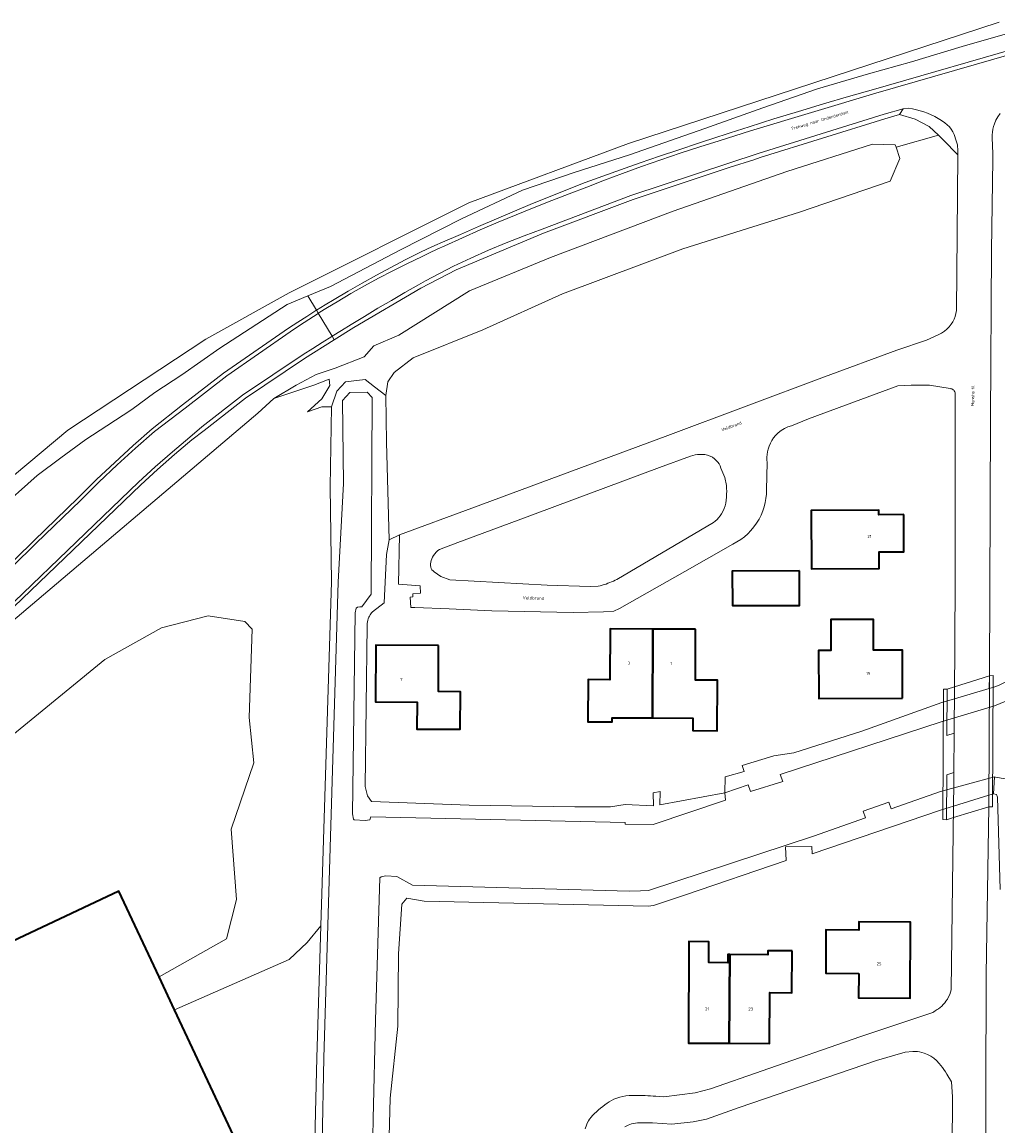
# Model space of a CAD drawing. Header units: metres. Extents: x 229229 to 231729, y 593167 to 595667.
# Tile 251 of 256: x 231212 to 231354, y 594683 to 594844. Entities that reach past the tile are written whole.
import ezdxf
from ezdxf.enums import TextEntityAlignment as Align

# ---------------------------------------------------------------- set-up
doc = ezdxf.new("R2010")
doc.units = ezdxf.units.M
for name, color, linetype, lineweight in [('B-WE-GK-BESCHOEIING_DAMWAND-G', 130, 'GK-BESCHOEIING', 18), ('B-WE-GR-BEPLANTING_CULTUUR_VASTE PLANTENVAK-GV', 90, 'Continuous', 18), ('B-WE-GR-GRAS-GV', 60, 'Continuous', 13), ('B-WE-GR-GROENVOORZIENING-GV', 80, 'Continuous', 18), ('B-WE-KW-KUNSTWERK_DEK-GV', 170, 'Continuous', 18), ('B-WE-OG-BEBOUWING-GV', 7, 'Continuous', 35), ('B-WE-OG-BEBOUWING-T18', 10, 'Continuous', 18), ('B-WE-OG-BEBOUWING_SCHUUR-GV', 7, 'Continuous', 35), ('B-WE-OG-TERREIN_ERF-GV', 7, 'Continuous', 18), ('B-WE-OG-TOPOGRAFIE-T18', 10, 'Continuous', 18), ('B-WE-OG-WATER-GV', 130, 'Continuous', 18), ('B-WE-OG-WATER_GREPPEL-GV', 160, 'Continuous', 18), ('B-WE-OG-WATER_SLOOT-GV', 120, 'Continuous', 18), ('B-WE-VH-ONVERHARD-GV', 252, 'Continuous', 18), ('B-WE-VH-VERHARDING_ASFALT-GV', 252, 'Continuous', 18), ('B-WE-VH-VERHARDING_BETON-GV', 252, 'Continuous', 18), ('B-WE-VH-VERHARDING_GESLOTEN-GV', 252, 'Continuous', 18), ('B-WE-VH-VERHARDING_GRASBETONSTEEN-GV', 70, 'Continuous', 18), ('B-WE-VH-VERHARDING_HALFVERHARDING-GV', 252, 'Continuous', 18), ('B-WE-VH-VERHARDING_OPEN-GV', 252, 'Continuous', 18)]:
    doc.layers.add(name, color=color, linetype=linetype, lineweight=lineweight)
doc.styles.add('NLCS-ISO-M250-T18', font='NLCS-ISO.ttf', dxfattribs={"height": 0.45})
doc.linetypes.add('GK-BESCHOEIING', pattern='A,30,-5,[1,NLCS.SHX,S=1,R=0,X=0,Y=0],-5', length=40)

msp = doc.modelspace()

# ---------------------------------------------------------------- linework, layer by layer
at = {"layer": 'B-WE-GK-BESCHOEIING_DAMWAND-G'}
for points in [[(231261.489, 594758.896), (231261.114, 594758.869), (231260.954, 594758.691), (231260.775, 594758.02), (231260.404, 594728.735), (231260.535, 594727.953), (231260.641, 594727.842), (231262.227, 594727.759), (231262.951, 594727.817), (231263.086, 594728.293)], [(231266.882, 594719.567), (231265.282, 594719.653), (231264.592, 594719.512), (231264.375, 594719.376), (231263.745, 594698.609), (231263.403, 594684.228), (231263.189, 594671.113), (231262.926, 594659.065), (231262.273, 594645.84), (231262.441, 594644.926), (231264.08, 594644.779)]]:
    msp.add_lwpolyline(points, dxfattribs=at)
at = {"layer": 'B-WE-GR-BEPLANTING_CULTUUR_VASTE PLANTENVAK-GV'}
msp.add_lwpolyline([(231314.089, 594779.137), (231313.968, 594779.443), (231313.812, 594779.733), (231313.624, 594780.003), (231313.408, 594780.251), (231313.164, 594780.473), (231312.849, 594780.696), (231312.508, 594780.875), (231312.145, 594781.008), (231311.769, 594781.092), (231311.384, 594781.125), (231311.032, 594781.12), (231310.68, 594781.093), (231310.331, 594781.042), (231309.986, 594780.969), (231309.647, 594780.873), (231305.148, 594779.214), (231284.525, 594771.511), (231275.76, 594768.276), (231273.096, 594767.267), (231272.841, 594767.087), (231272.608, 594766.879), (231272.399, 594766.647), (231272.217, 594766.393), (231272.065, 594766.121), (231271.965, 594765.891), (231271.886, 594765.654), (231271.829, 594765.411), (231271.794, 594765.163), (231271.78, 594764.913), (231271.803, 594764.693), (231271.873, 594764.482), (231271.988, 594764.292), (231272.141, 594764.132), (231272.325, 594764.009), (231273.274, 594763.299), (231274.604, 594762.828), (231288.767, 594762.077), (231295.047, 594761.86), (231296.198, 594761.891), (231296.489, 594761.963), (231296.778, 594762.042), (231297.066, 594762.129), (231297.35, 594762.223), (231297.633, 594762.324), (231297.9, 594762.427), (231298.164, 594762.536), (231298.425, 594762.652), (231298.684, 594762.773), (231298.939, 594762.901), (231312.991, 594771.195), (231313.265, 594771.408), (231313.522, 594771.641), (231313.76, 594771.893), (231313.978, 594772.162), (231314.175, 594772.447), (231314.388, 594772.82), (231314.564, 594773.21), (231314.703, 594773.616), (231314.803, 594774.033), (231314.863, 594774.457), (231314.897, 594774.885), (231314.919, 594775.313), (231314.928, 594775.741), (231314.926, 594776.17), (231314.911, 594776.598), (231314.639, 594777.741)], close=True, dxfattribs=at)
at = {"layer": 'B-WE-GR-GRAS-GV'}
msp.add_lwpolyline([(231354.764, 594830.803), (231354.437, 594830.347), (231354.162, 594829.857), (231353.941, 594829.341), (231353.814, 594828.943), (231353.719, 594828.537), (231353.657, 594828.124), (231353.629, 594827.708), (231353.634, 594827.291), (231353.7, 594824.987), (231353.704, 594824.077), (231353.518, 594810.894), (231353.381, 594786.297), (231353.203, 594748.814), (231353.195, 594747.002), (231353.861, 594747.202), (231354.542, 594747.438)], dxfattribs=at)
at = {"layer": 'B-WE-GR-GROENVOORZIENING-GV'}
for points in [[(231356.856, 594842.801), (231349.252, 594840.593), (231341.871, 594838.341), (231335.617, 594836.593), (231328.162, 594834.399), (231320.199, 594831.638), (231311.746, 594828.655), (231300.749, 594824.811), (231292.7, 594822.221), (231285.157, 594819.648), (231276.299, 594815.457), (231267.409, 594810.946), (231257.197, 594805.62), (231253.884, 594804.234), (231255.15, 594802.134), (231256.406, 594802.908), (231257.75, 594803.721), (231259.783, 594804.922), (231261.832, 594806.098), (231263.894, 594807.248), (231265.971, 594808.373), (231268.062, 594809.471), (231269.14, 594810.02), (231270.226, 594810.555), (231271.319, 594811.074), (231272.419, 594811.579), (231273.526, 594812.069), (231276.147, 594813.204), (231278.771, 594814.334), (231281.398, 594815.459), (231284.026, 594816.577), (231286.657, 594817.69), (231289.196, 594818.742), (231291.747, 594819.763), (231294.311, 594820.75), (231296.887, 594821.706), (231299.475, 594822.629), (231302.301, 594823.611), (231305.131, 594824.583), (231307.965, 594825.544), (231310.802, 594826.495), (231313.642, 594827.435), (231314.549, 594827.732), (231315.457, 594828.027), (231316.365, 594828.32), (231317.274, 594828.611), (231318.184, 594828.9), (231321.796, 594830.03), (231325.415, 594831.138), (231329.041, 594832.223), (231332.674, 594833.286), (231336.313, 594834.326), (231359.214, 594840.924)], [(231208.605, 594754.974), (231246.593, 594787.13), (231248.931, 594789.266), (231252.171, 594791.205), (231255.125, 594792.764), (231257.864, 594793.715), (231262.123, 594795.366), (231263.519, 594796.935), (231267.157, 594798.529), (231277.456, 594804.982), (231289.236, 594809.822), (231307.113, 594816.586), (231323.674, 594822.354), (231336.186, 594826.338), (231339.474, 594826.269), (231339.606, 594825.894), (231345.792, 594827.661), (231344.449, 594828.936), (231342.384, 594830.012), (231340.112, 594830.69), (231337.981, 594830.055), (231319.81, 594824.429), (231318.875, 594824.065), (231315.443, 594822.982), (231301.304, 594818.305), (231288.221, 594813.365), (231275.508, 594808.034), (231270.379, 594805.365), (231260.604, 594799.621), (231257.749, 594797.821), (231253.432, 594795.098), (231244.826, 594789.333), (231238.768, 594784.589), (231237.015, 594783.256), (231234.489, 594781.121), (231232.01, 594778.932), (231229.578, 594776.691), (231202.351, 594750.569)], [(231203.473, 594758.257), (231213.982, 594768.525), (231220.419, 594774.766), (231223.107, 594777.446), (231225.761, 594779.958), (231228.463, 594782.418), (231231.211, 594784.826), (231235.642, 594788.334), (231241.591, 594792.955), (231251.099, 594799.548), (231252.416, 594800.404), (231253.739, 594801.25), (231255.069, 594802.085), (231255.15, 594802.134), (231253.884, 594804.234), (231250.874, 594802.975), (231241.048, 594796.599), (231235.556, 594792.728), (231231.599, 594790.143), (231228.264, 594787.648), (231224.591, 594785.282), (231221.541, 594783.283), (231217.91, 594780.626), (231214.476, 594778.031), (231208.542, 594772.786)], [(231208.444, 594738.258), (231224.292, 594751.205), (231232.59, 594755.816), (231239.352, 594757.583), (231244.731, 594756.738), (231245.807, 594755.662), (231245.346, 594742.753), (231246.037, 594736.145), (231242.733, 594726.463), (231243.501, 594716.244), (231242.042, 594710.481), (231232.217, 594704.943), (231234.467, 594700.149), (231251.185, 594707.484), (231253.798, 594709.943), (231255.805, 594712.388), (231257.333, 594762.531), (231257.15, 594776.417), (231257.365, 594788.05), (231255.919, 594788.045), (231253.834, 594787.344), (231255.938, 594789.206), (231257.101, 594791.174), (231257.011, 594792.113), (231254.775, 594791.218), (231248.931, 594789.266), (231246.593, 594787.13), (231208.605, 594754.974)]]:
    msp.add_lwpolyline(points, dxfattribs=at)
msp.add_lwpolyline([(231348.623, 594824.798), (231346.489, 594827), (231345.792, 594827.661), (231339.606, 594825.894), (231340.18, 594824.265), (231338.755, 594820.982), (231325.545, 594816.43), (231308.542, 594811.076), (231291.025, 594804.516), (231279.415, 594799.305), (231269.223, 594795.209), (231266.461, 594793.084), (231265.542, 594791.71), (231265.25, 594789.724), (231265.376, 594782.883), (231265.723, 594768.649), (231267.242, 594769.406), (231277.781, 594773.299), (231306.349, 594783.882), (231329.166, 594792.413), (231339.7, 594796.338), (231344.025, 594797.799), (231345.821, 594798.604), (231346.25, 594798.818), (231346.652, 594799.079), (231347.023, 594799.382), (231347.358, 594799.725), (231347.653, 594800.103), (231347.879, 594800.467), (231348.069, 594800.851), (231348.219, 594801.251), (231348.329, 594801.665), (231348.397, 594802.088), (231348.519, 594813.217)], close=True, dxfattribs=at)
at = {"layer": 'B-WE-KW-KUNSTWERK_DEK-GV'}
msp.add_lwpolyline([(231353.778, 594748.871), (231353.246, 594748.854), (231348.13, 594747.217), (231347.047, 594746.87), (231346.535, 594746.877), (231346.43, 594727.867), (231346.954, 594727.859), (231347.964, 594728.167), (231353.127, 594729.742), (231353.639, 594729.722)], close=True, dxfattribs=at)
at = {"layer": 'B-WE-OG-BEBOUWING-GV'}
for points in [[(231340.721, 594772.335), (231337.11, 594772.315), (231337.105, 594772.968), (231327.228, 594772.926), (231327.224, 594772.926), (231327.267, 594764.434), (231337.144, 594764.473), (231337.125, 594766.932), (231340.741, 594766.93)], [(231304.18, 594755.663), (231297.957, 594755.695), (231297.924, 594748.262), (231294.731, 594748.282), (231294.692, 594742.132), (231298.262, 594742.11), (231298.266, 594742.72), (231304.113, 594742.69)], [(231340.568, 594745.577), (231340.544, 594752.58), (231336.318, 594752.566), (231336.309, 594757.061), (231330.111, 594757.042), (231330.126, 594752.542), (231328.326, 594752.536), (231328.35, 594745.536)], [(231310.403, 594755.631), (231304.18, 594755.663), (231304.113, 594742.69), (231309.985, 594742.66), (231309.977, 594740.85), (231313.537, 594740.834), (231313.57, 594748.184), (231310.37, 594748.198)], [(231272.955, 594753.252), (231263.813, 594753.319), (231263.752, 594745.059), (231269.822, 594745.015), (231269.793, 594741.083), (231276.099, 594741.055), (231276.123, 594746.515), (231272.929, 594746.529)], [(231234.467, 594700.149), (231232.217, 594704.943), (231226.36, 594717.42), (231187.58, 594699.18), (231195.23, 594682.86), (231171.96, 594671.83), (231174.52, 594666.42), (231136.83, 594648.59), (231139.29, 594643.37), (231146.96, 594626.44), (231222.09, 594661.93), (231227.25, 594651.01), (231252.06, 594662.67)], [(231334.163, 594705.451), (231334.148, 594701.864), (231341.661, 594701.839), (231341.708, 594712.939), (231334.188, 594712.971), (231334.183, 594711.761), (231329.383, 594711.782), (231329.356, 594705.472)], [(231315.397, 594708.203), (231315.104, 594708.206), (231315.093, 594707.006), (231312.313, 594707.031), (231312.34, 594710.061), (231309.431, 594710.087), (231309.376, 594695.289), (231315.281, 594695.259)], [(231324.459, 594708.732), (231320.909, 594708.764), (231320.904, 594708.154), (231315.397, 594708.203), (231315.281, 594695.259), (231321.185, 594695.229), (231321.235, 594702.643), (231324.404, 594702.61)]]:
    msp.add_lwpolyline(points, close=True, dxfattribs=at)
at = {"layer": 'B-WE-OG-BEBOUWING_SCHUUR-GV'}
msp.add_lwpolyline([(231325.553, 594764.148), (231315.739, 594764.106), (231315.766, 594759.071), (231325.553, 594759.071)], close=True, dxfattribs=at)
at = {"layer": 'B-WE-OG-TERREIN_ERF-GV'}
for points in [[(231348.246, 594786.342), (231348.236, 594789.885), (231348.232, 594790.014), (231348.207, 594790.141), (231348.162, 594790.261), (231348.098, 594790.373), (231348.017, 594790.474), (231347.928, 594790.553), (231347.829, 594790.619), (231347.72, 594790.669), (231347.606, 594790.703), (231347.488, 594790.719), (231344.468, 594791.212), (231341.788, 594791.213), (231339.866, 594791.12), (231326.836, 594786.3), (231324.367, 594785.311), (231323.844, 594785.136), (231323.345, 594784.902), (231322.876, 594784.61), (231322.445, 594784.266), (231322.056, 594783.874), (231321.771, 594783.519), (231321.519, 594783.14), (231321.302, 594782.739), (231321.122, 594782.321), (231320.981, 594781.888), (231320.891, 594781.508), (231320.831, 594781.122), (231320.801, 594780.732), (231320.801, 594780.342), (231320.832, 594779.952), (231320.747, 594775.941), (231320.716, 594775.322), (231320.644, 594774.706), (231320.532, 594774.097), (231320.381, 594773.496), (231320.19, 594772.906), (231319.938, 594772.281), (231319.638, 594771.678), (231319.292, 594771.101), (231318.902, 594770.551), (231318.471, 594770.034), (231318.008, 594769.558), (231317.51, 594769.119), (231316.98, 594768.719), (231316.421, 594768.361), (231315.837, 594768.047), (231308.843, 594764.031), (231299.318, 594758.655), (231298.496, 594758.286), (231296.987, 594758.148), (231292.576, 594758.053), (231280.722, 594758.325), (231274.51, 594758.622), (231269.486, 594758.822), (231268.893, 594758.813), (231268.829, 594760.327), (231269.184, 594760.365), (231269.183, 594760.81), (231270.311, 594760.879), (231270.278, 594761.941), (231267.104, 594762.225), (231267.242, 594769.406), (231265.723, 594768.649), (231265.36, 594766.546), (231265.032, 594759.501), (231263.317, 594758.165), (231263.188, 594758.026), (231263.068, 594757.879), (231262.961, 594757.722), (231262.864, 594757.559), (231262.78, 594757.389), (231262.693, 594757.165), (231262.626, 594756.935), (231262.581, 594756.7), (231262.558, 594756.461), (231262.557, 594756.221), (231262.27, 594732.715), (231262.57, 594731.328), (231263.175, 594730.496), (231277.389, 594729.964), (231292.781, 594729.728), (231298.023, 594729.744), (231300.133, 594730.078), (231304.266, 594729.888), (231304.236, 594731.762), (231305.231, 594731.951), (231305.206, 594730.014), (231314.658, 594731.755), (231314.689, 594734.115), (231317.454, 594734.901), (231317.209, 594735.741), (231321.786, 594737.157), (231324.701, 594737.625), (231334.605, 594740.778), (231346.303, 594744.928), (231348.118, 594745.474), (231348.241, 594762.422)], [(231340.721, 594772.335), (231340.741, 594766.93), (231337.125, 594766.932), (231337.144, 594764.473), (231327.267, 594764.434), (231327.224, 594772.926), (231327.228, 594772.926), (231337.105, 594772.968), (231337.11, 594772.315)], [(231304.18, 594755.663), (231310.403, 594755.631), (231310.37, 594748.198), (231313.57, 594748.184), (231313.537, 594740.834), (231309.977, 594740.85), (231309.985, 594742.66), (231304.113, 594742.69), (231298.266, 594742.72), (231298.262, 594742.11), (231294.692, 594742.132), (231294.731, 594748.282), (231297.924, 594748.262), (231297.957, 594755.695)], [(231340.544, 594752.58), (231340.568, 594745.577), (231328.35, 594745.536), (231328.326, 594752.536), (231330.126, 594752.542), (231330.111, 594757.042), (231336.309, 594757.061), (231336.318, 594752.566)], [(231272.929, 594746.529), (231276.123, 594746.515), (231276.099, 594741.055), (231269.793, 594741.083), (231269.822, 594745.015), (231263.752, 594745.059), (231263.813, 594753.319), (231272.955, 594753.252)], [(231334.163, 594705.451), (231329.356, 594705.472), (231329.383, 594711.782), (231334.183, 594711.761), (231334.188, 594712.971), (231341.708, 594712.939), (231341.661, 594701.839), (231334.148, 594701.864)], [(231309.431, 594710.087), (231312.34, 594710.061), (231312.313, 594707.031), (231315.093, 594707.006), (231315.104, 594708.206), (231315.397, 594708.203), (231320.904, 594708.154), (231320.909, 594708.764), (231324.459, 594708.732), (231324.404, 594702.61), (231321.235, 594702.643), (231321.185, 594695.229), (231315.281, 594695.259), (231309.376, 594695.289)]]:
    msp.add_lwpolyline(points, close=True, dxfattribs=at)
for points in [[(231294.291, 594682.771), (231294.485, 594683.33), (231294.617, 594683.637), (231294.773, 594683.932), (231294.954, 594684.213), (231295.158, 594684.478), (231295.384, 594684.725), (231295.669, 594685.006), (231295.961, 594685.28), (231296.258, 594685.548), (231296.562, 594685.809), (231296.871, 594686.064), (231297.177, 594686.299), (231297.494, 594686.52), (231297.821, 594686.725), (231298.157, 594686.916), (231298.502, 594687.09), (231298.923, 594687.271), (231299.358, 594687.416), (231299.804, 594687.525), (231300.257, 594687.596), (231300.714, 594687.63), (231301.105, 594687.641), (231301.496, 594687.647), (231301.887, 594687.648), (231302.278, 594687.646), (231302.669, 594687.638), (231303.054, 594687.627), (231303.438, 594687.611), (231303.822, 594687.591), (231304.206, 594687.566), (231304.59, 594687.537), (231305.769, 594687.449), (231310.324, 594688.017), (231312.566, 594688.629), (231320.122, 594691.23), (231334.319, 594696.2), (231344.969, 594699.754), (231345.131, 594699.863), (231345.294, 594699.973), (231345.456, 594700.083), (231345.618, 594700.193), (231345.779, 594700.304), (231346.029, 594700.489), (231346.266, 594700.69), (231346.488, 594700.907), (231346.695, 594701.138), (231346.886, 594701.384), (231347.092, 594701.695), (231347.272, 594702.021), (231347.424, 594702.362), (231347.548, 594702.713), (231347.642, 594703.074), (231347.986, 594729.836), (231346.085, 594729.243), (231327.362, 594722.886), (231327.346, 594723.931), (231323.51, 594723.887), (231323.605, 594721.91), (231308.793, 594716.838), (231304.284, 594715.359), (231303.492, 594715.231), (231270.824, 594715.998), (231268.324, 594716.425), (231267.592, 594715.537), (231267.126, 594708.324), (231266.987, 594697.749), (231265.892, 594687.267), (231265.745, 594681.688)], [(231347.533, 594641.696), (231347.816, 594687.447), (231347.701, 594689.658), (231347.009, 594690.768), (231346.802, 594691.094), (231346.585, 594691.415), (231346.359, 594691.729), (231346.124, 594692.036), (231345.88, 594692.337), (231345.514, 594692.73), (231345.105, 594693.08), (231344.66, 594693.382), (231344.185, 594693.633), (231343.684, 594693.83), (231343.369, 594693.922), (231343.049, 594693.992), (231342.724, 594694.041), (231342.397, 594694.067), (231342.068, 594694.071), (231340.921, 594693.986), (231336.761, 594692.764), (231316.767, 594685.879), (231311.995, 594684.217), (231310.024, 594683.789), (231306.941, 594683.478), (231304.095, 594683.651), (231301.925, 594683.665), (231301.074, 594683.536), (231300.579, 594683.326), (231300.107, 594683.069)]]:
    msp.add_lwpolyline(points, dxfattribs=at)
at = {"layer": 'B-WE-OG-WATER-GV'}
for points in [[(231085.17, 594680.43), (231095.945, 594687.12), (231123.534, 594705.191), (231125.038, 594706.586), (231127.212, 594710.384), (231129.549, 594713.387), (231131.184, 594715.044), (231141.303, 594723.328), (231148.119, 594728.226), (231162.56, 594737.409), (231181.499, 594753.337), (231218.93, 594784.659), (231239.04, 594797.922), (231251.174, 594804.666), (231277.351, 594817.816), (231300.607, 594826.471), (231354.626, 594844.156)], [(231356.41, 594745.468), (231353.965, 594744.46), (231346.165, 594742.141), (231322.699, 594734.46), (231323.095, 594733.435), (231318.42, 594731.951), (231318.082, 594732.948), (231314.658, 594731.755), (231314.752, 594730.698), (231304.204, 594727.154), (231300.118, 594727.209), (231300.146, 594727.471), (231263.086, 594728.293), (231262.951, 594727.817), (231262.227, 594727.759), (231260.641, 594727.842), (231260.535, 594727.953), (231260.404, 594728.735), (231260.775, 594758.02), (231260.954, 594758.691), (231261.114, 594758.869), (231261.489, 594758.896), (231261.774, 594758.895), (231263.145, 594760.732), (231263.246, 594789.425), (231262.517, 594790.197), (231259.994, 594790.147), (231258.931, 594788.997), (231259.069, 594776.895), (231258.332, 594762.496), (231256.218, 594693.136), (231255.52, 594655.817)], [(231263.189, 594671.113), (231263.403, 594684.228), (231263.745, 594698.609), (231264.375, 594719.376), (231264.592, 594719.512), (231265.282, 594719.653), (231266.882, 594719.567), (231269.169, 594718.322), (231300.724, 594717.46), (231302.381, 594717.465), (231303.542, 594717.561), (231327.586, 594725.452), (231335.164, 594728.123), (231334.802, 594729.1), (231338.549, 594730.413), (231338.904, 594729.441), (231346.101, 594731.977), (231353.934, 594734.091), (231354.076, 594734.067), (231356.603, 594733.641)]]:
    msp.add_lwpolyline(points, dxfattribs=at)
at = {"layer": 'B-WE-OG-WATER_GREPPEL-GV'}
msp.add_lwpolyline([(231339.606, 594825.894), (231339.474, 594826.269), (231336.186, 594826.338), (231323.674, 594822.354), (231307.113, 594816.586), (231289.236, 594809.822), (231277.456, 594804.982), (231267.157, 594798.529), (231263.519, 594796.935), (231262.123, 594795.366), (231257.864, 594793.715), (231255.125, 594792.764), (231252.171, 594791.205), (231248.931, 594789.266), (231254.775, 594791.218), (231257.011, 594792.113), (231257.101, 594791.174), (231255.938, 594789.206), (231253.834, 594787.344), (231255.919, 594788.045), (231257.365, 594788.05), (231258.14, 594790.364), (231259.393, 594791.705), (231262.255, 594792.063), (231263.597, 594790.99), (231265.25, 594789.724), (231265.542, 594791.71), (231266.461, 594793.084), (231269.223, 594795.209), (231279.415, 594799.305), (231291.025, 594804.516), (231308.542, 594811.076), (231325.545, 594816.43), (231338.755, 594820.982), (231340.18, 594824.265)], close=True, dxfattribs=at)
at = {"layer": 'B-WE-OG-WATER_SLOOT-GV'}
for points in [[(231354.626, 594844.156), (231300.607, 594826.471), (231277.351, 594817.816), (231251.174, 594804.666), (231239.04, 594797.922), (231218.93, 594784.659), (231181.499, 594753.337), (231162.56, 594737.409), (231148.119, 594728.226), (231141.303, 594723.328), (231131.184, 594715.044), (231129.549, 594713.387), (231127.212, 594710.384), (231125.038, 594706.586), (231123.534, 594705.191), (231095.945, 594687.12), (231085.17, 594680.43)], [(231208.542, 594772.786), (231214.476, 594778.031), (231217.91, 594780.626), (231221.541, 594783.283), (231224.591, 594785.282), (231228.264, 594787.648), (231231.599, 594790.143), (231235.556, 594792.728), (231241.048, 594796.599), (231250.874, 594802.975), (231253.884, 594804.234), (231257.197, 594805.62), (231267.409, 594810.946), (231276.299, 594815.457), (231285.157, 594819.648), (231292.7, 594822.221), (231300.749, 594824.811), (231311.746, 594828.655), (231320.199, 594831.638), (231328.162, 594834.399), (231335.617, 594836.593), (231341.871, 594838.341), (231349.252, 594840.593), (231356.856, 594842.801)], [(231255.52, 594655.817), (231256.218, 594693.136), (231258.332, 594762.496), (231259.069, 594776.895), (231258.931, 594788.997), (231259.994, 594790.147), (231262.517, 594790.197), (231263.246, 594789.425), (231263.145, 594760.732), (231261.774, 594758.895), (231261.489, 594758.896), (231261.114, 594758.869), (231260.954, 594758.691), (231260.775, 594758.02), (231260.404, 594728.735), (231260.535, 594727.953), (231260.641, 594727.842), (231262.227, 594727.759), (231262.951, 594727.817), (231263.086, 594728.293), (231300.146, 594727.471), (231300.118, 594727.209), (231304.204, 594727.154), (231314.752, 594730.698), (231314.658, 594731.755), (231305.206, 594730.014), (231305.231, 594731.951), (231304.236, 594731.762), (231304.266, 594729.888), (231300.133, 594730.078), (231298.023, 594729.744), (231292.781, 594729.728), (231277.389, 594729.964), (231263.175, 594730.496), (231262.57, 594731.328), (231262.27, 594732.715), (231262.557, 594756.221), (231262.558, 594756.461), (231262.581, 594756.7), (231262.626, 594756.935), (231262.693, 594757.165), (231262.78, 594757.389), (231262.864, 594757.559), (231262.961, 594757.722), (231263.068, 594757.879), (231263.188, 594758.026), (231263.317, 594758.165), (231265.032, 594759.501), (231265.36, 594766.546), (231265.723, 594768.649), (231265.376, 594782.883), (231265.25, 594789.724), (231263.597, 594790.99), (231262.255, 594792.063), (231259.393, 594791.705), (231258.14, 594790.364), (231257.365, 594788.05), (231257.15, 594776.417), (231257.333, 594762.531), (231255.805, 594712.388), (231255.219, 594693.163), (231254.393, 594659.164)], [(231265.745, 594681.688), (231265.892, 594687.267), (231266.987, 594697.749), (231267.126, 594708.324), (231267.592, 594715.537), (231268.324, 594716.425), (231270.824, 594715.998), (231303.492, 594715.231), (231304.284, 594715.359), (231308.793, 594716.838), (231323.605, 594721.91), (231323.51, 594723.887), (231327.346, 594723.931), (231327.362, 594722.886), (231346.085, 594729.243), (231347.986, 594729.836), (231353.129, 594731.438), (231353.807, 594731.649), (231353.934, 594734.091), (231346.101, 594731.977), (231338.904, 594729.441), (231338.549, 594730.413), (231334.802, 594729.1), (231335.164, 594728.123), (231327.586, 594725.452), (231303.542, 594717.561), (231302.381, 594717.465), (231300.724, 594717.46), (231269.169, 594718.322), (231266.882, 594719.567), (231265.282, 594719.653), (231264.592, 594719.512), (231264.375, 594719.376), (231263.745, 594698.609), (231263.403, 594684.228), (231263.189, 594671.113)], [(231356.603, 594733.641), (231354.076, 594734.067), (231353.934, 594734.091), (231353.807, 594731.649), (231354.249, 594731.543), (231354.394, 594731.13), (231354.787, 594717.677)]]:
    msp.add_lwpolyline(points, dxfattribs=at)
msp.add_lwpolyline([(231353.965, 594744.46), (231356.41, 594745.468), (231356.72, 594745.948), (231356.88, 594746.737), (231356.821, 594748.592), (231354.542, 594747.438), (231353.861, 594747.202), (231353.195, 594747.002), (231348.118, 594745.474), (231346.303, 594744.928), (231334.605, 594740.778), (231324.701, 594737.625), (231321.786, 594737.157), (231317.209, 594735.741), (231317.454, 594734.901), (231314.689, 594734.115), (231314.658, 594731.755), (231318.082, 594732.948), (231318.42, 594731.951), (231323.095, 594733.435), (231322.699, 594734.46), (231346.165, 594742.141)], close=True, dxfattribs=at)
at = {"layer": 'B-WE-VH-ONVERHARD-GV'}
for points in [[(231354.787, 594717.677), (231354.394, 594731.13), (231354.249, 594731.543), (231353.807, 594731.649), (231353.129, 594731.438), (231353.121, 594729.717), (231352.75, 594705.292), (231352.65, 594670.347)], [(231254.393, 594659.164), (231255.219, 594693.163), (231255.805, 594712.388), (231253.798, 594709.943), (231251.185, 594707.484), (231234.467, 594700.149), (231252.06, 594662.67)]]:
    msp.add_lwpolyline(points, dxfattribs=at)
at = {"layer": 'B-WE-VH-VERHARDING_ASFALT-GV'}
msp.add_lwpolyline([(231353.246, 594748.834), (231348.13, 594747.217), (231348.081, 594740.485), (231348.049, 594734.754), (231347.964, 594728.167), (231353.127, 594729.742)], close=True, dxfattribs=at)
for points in [[(231352.65, 594670.347), (231352.75, 594705.292), (231353.121, 594729.717), (231353.129, 594731.438), (231347.986, 594729.836), (231347.642, 594703.074), (231347.548, 594702.713), (231347.424, 594702.362), (231347.272, 594702.021), (231347.092, 594701.695), (231346.886, 594701.384), (231346.695, 594701.138), (231346.488, 594700.907), (231346.266, 594700.69), (231346.029, 594700.489), (231345.779, 594700.304), (231345.618, 594700.193), (231345.456, 594700.083), (231345.294, 594699.973), (231345.131, 594699.863), (231344.969, 594699.754), (231334.319, 594696.2), (231320.122, 594691.23), (231312.566, 594688.629), (231310.324, 594688.017), (231305.769, 594687.449), (231304.59, 594687.537), (231304.206, 594687.566), (231303.822, 594687.591), (231303.438, 594687.611), (231303.054, 594687.627), (231302.669, 594687.638), (231302.278, 594687.646), (231301.887, 594687.648), (231301.496, 594687.647), (231301.105, 594687.641), (231300.714, 594687.63), (231300.257, 594687.596), (231299.804, 594687.525), (231299.358, 594687.416), (231298.923, 594687.271), (231298.502, 594687.09), (231298.157, 594686.916), (231297.821, 594686.725), (231297.494, 594686.52), (231297.177, 594686.299), (231296.871, 594686.064), (231296.562, 594685.809), (231296.258, 594685.548), (231295.961, 594685.28), (231295.669, 594685.006), (231295.384, 594684.725), (231295.158, 594684.478), (231294.954, 594684.213), (231294.773, 594683.932), (231294.617, 594683.637), (231294.485, 594683.33), (231294.291, 594682.771)], [(231300.107, 594683.069), (231300.579, 594683.326), (231301.074, 594683.536), (231301.925, 594683.665), (231304.095, 594683.651), (231306.941, 594683.478), (231310.024, 594683.789), (231311.995, 594684.217), (231316.767, 594685.879), (231336.761, 594692.764), (231340.921, 594693.986), (231342.068, 594694.071), (231342.397, 594694.067), (231342.724, 594694.041), (231343.049, 594693.992), (231343.369, 594693.922), (231343.684, 594693.83), (231344.185, 594693.633), (231344.66, 594693.382), (231345.105, 594693.08), (231345.514, 594692.73), (231345.88, 594692.337), (231346.124, 594692.036), (231346.359, 594691.729), (231346.585, 594691.415), (231346.802, 594691.094), (231347.009, 594690.768), (231347.701, 594689.658), (231347.816, 594687.447), (231347.533, 594641.696)]]:
    msp.add_lwpolyline(points, dxfattribs=at)
at = {"layer": 'B-WE-VH-VERHARDING_BETON-GV'}
msp.add_lwpolyline([(231348.081, 594740.485), (231347.027, 594740.118), (231347.047, 594746.87), (231346.535, 594746.877), (231346.43, 594727.867), (231346.954, 594727.859), (231346.991, 594734.388), (231348.049, 594734.754)], close=True, dxfattribs=at)
at = {"layer": 'B-WE-VH-VERHARDING_GESLOTEN-GV'}
for points in [[(231359.577, 594840.391), (231336.648, 594833.791), (231318.388, 594828.323), (231313.851, 594826.841), (231311.002, 594825.957), (231308.165, 594825.037), (231305.341, 594824.081), (231302.528, 594823.089), (231299.729, 594822.061), (231297.148, 594821.09), (231294.571, 594820.109), (231291.997, 594819.119), (231289.427, 594818.119), (231286.86, 594817.111), (231284.235, 594816.057), (231281.622, 594814.973), (231279.021, 594813.86), (231276.433, 594812.717), (231273.859, 594811.545), (231272.748, 594811.029), (231271.639, 594810.508), (231270.532, 594809.982), (231269.428, 594809.451), (231268.327, 594808.915), (231266.257, 594807.881), (231264.206, 594806.81), (231262.173, 594805.705), (231260.16, 594804.565), (231258.167, 594803.39), (231256.778, 594802.543), (231255.417, 594801.69), (231257.43, 594798.351), (231258.795, 594799.2), (231260.197, 594800.064), (231262.146, 594801.25), (231264.103, 594802.422), (231266.067, 594803.583), (231268.039, 594804.73), (231270.018, 594805.865), (231271.024, 594806.429), (231272.038, 594806.98), (231273.059, 594807.517), (231274.087, 594808.041), (231275.122, 594808.552), (231277.656, 594809.746), (231280.217, 594810.883), (231282.803, 594811.962), (231285.413, 594812.982), (231288.046, 594813.942), (231300.986, 594818.855), (231315.228, 594823.577), (231319.527, 594824.988), (231337.898, 594830.708), (231340.659, 594831.516), (231341.459, 594831.586), (231342.021, 594831.492), (231342.579, 594831.372), (231343.129, 594831.224), (231343.673, 594831.05), (231344.207, 594830.851), (231344.735, 594830.624), (231345.252, 594830.371), (231345.755, 594830.094), (231346.245, 594829.792), (231346.719, 594829.467), (231347.064, 594829.188), (231347.375, 594828.873), (231347.649, 594828.525), (231347.883, 594828.149), (231348.073, 594827.749), (231348.188, 594827.454), (231348.293, 594827.155), (231348.387, 594826.854), (231348.471, 594826.549), (231348.545, 594826.241), (231348.628, 594825.377), (231348.623, 594824.798), (231348.519, 594813.217), (231348.397, 594802.088), (231348.329, 594801.665), (231348.219, 594801.251), (231348.069, 594800.851), (231347.879, 594800.467), (231347.653, 594800.103), (231347.358, 594799.725), (231347.023, 594799.382), (231346.652, 594799.079), (231346.25, 594798.818), (231345.821, 594798.604), (231344.025, 594797.799), (231339.7, 594796.338), (231329.166, 594792.413), (231306.349, 594783.882), (231277.781, 594773.299), (231267.242, 594769.406), (231267.104, 594762.225), (231270.278, 594761.941), (231270.311, 594760.879), (231269.183, 594760.81), (231269.184, 594760.365), (231268.829, 594760.327), (231268.893, 594758.813), (231269.486, 594758.822), (231274.51, 594758.622), (231280.722, 594758.325), (231292.576, 594758.053), (231296.987, 594758.148), (231298.496, 594758.286), (231299.318, 594758.655), (231308.843, 594764.031), (231315.837, 594768.047), (231316.421, 594768.361), (231316.98, 594768.719), (231317.51, 594769.119), (231318.008, 594769.558), (231318.471, 594770.034), (231318.902, 594770.551), (231319.292, 594771.101), (231319.638, 594771.678), (231319.938, 594772.281), (231320.19, 594772.906), (231320.381, 594773.496), (231320.532, 594774.097), (231320.644, 594774.706), (231320.716, 594775.322), (231320.747, 594775.941), (231320.832, 594779.952), (231320.801, 594780.342), (231320.801, 594780.732), (231320.831, 594781.122), (231320.891, 594781.508), (231320.981, 594781.888), (231321.122, 594782.321), (231321.302, 594782.739), (231321.519, 594783.14), (231321.771, 594783.519), (231322.056, 594783.874), (231322.445, 594784.266), (231322.876, 594784.61), (231323.345, 594784.902), (231323.844, 594785.136), (231324.367, 594785.311), (231326.836, 594786.3), (231339.866, 594791.12), (231341.788, 594791.213), (231344.468, 594791.212), (231347.488, 594790.719), (231347.606, 594790.703), (231347.72, 594790.669), (231347.829, 594790.619), (231347.928, 594790.553), (231348.017, 594790.474), (231348.098, 594790.373), (231348.162, 594790.261), (231348.207, 594790.141), (231348.232, 594790.014), (231348.236, 594789.885), (231348.246, 594786.342), (231348.241, 594762.422), (231348.118, 594745.474), (231353.195, 594747.002), (231353.203, 594748.814), (231353.381, 594786.297), (231353.518, 594810.894), (231353.704, 594824.077), (231353.7, 594824.987), (231353.634, 594827.291), (231353.629, 594827.708), (231353.657, 594828.124), (231353.719, 594828.537), (231353.814, 594828.943), (231353.941, 594829.341), (231354.162, 594829.857), (231354.437, 594830.347), (231354.764, 594830.803)], [(231202.005, 594750.93), (231229.232, 594777.052), (231231.672, 594779.301), (231234.16, 594781.498), (231236.694, 594783.64), (231238.464, 594785.13), (231244.378, 594789.749), (231253.225, 594795.68), (231254.611, 594796.57), (231256.002, 594797.453), (231257.396, 594798.33), (231257.43, 594798.351), (231255.417, 594801.69), (231255.4, 594801.68), (231254.032, 594800.8), (231252.675, 594799.903), (231251.329, 594798.99), (231242.097, 594792.556), (231236.041, 594787.85), (231231.544, 594784.453), (231228.804, 594782.053), (231226.11, 594779.6), (231223.464, 594777.096), (231220.771, 594774.412), (231214.331, 594768.167), (231203.823, 594757.899)], [(231187.58, 594699.18), (231226.36, 594717.42), (231232.217, 594704.943), (231242.042, 594710.481), (231243.501, 594716.244), (231242.733, 594726.463), (231246.037, 594736.145), (231245.346, 594742.753), (231245.807, 594755.662), (231244.731, 594756.738), (231239.352, 594757.583), (231232.59, 594755.816), (231224.292, 594751.205), (231208.444, 594738.258)]]:
    msp.add_lwpolyline(points, dxfattribs=at)
msp.add_lwpolyline([(231314.089, 594779.137), (231314.639, 594777.741), (231314.911, 594776.598), (231314.926, 594776.17), (231314.928, 594775.741), (231314.919, 594775.313), (231314.897, 594774.885), (231314.863, 594774.457), (231314.803, 594774.033), (231314.703, 594773.616), (231314.564, 594773.21), (231314.388, 594772.82), (231314.175, 594772.447), (231313.978, 594772.162), (231313.76, 594771.893), (231313.522, 594771.641), (231313.265, 594771.408), (231312.991, 594771.195), (231298.939, 594762.901), (231298.684, 594762.773), (231298.425, 594762.652), (231298.164, 594762.536), (231297.9, 594762.427), (231297.633, 594762.324), (231297.35, 594762.223), (231297.066, 594762.129), (231296.778, 594762.042), (231296.489, 594761.963), (231296.198, 594761.891), (231295.047, 594761.86), (231288.767, 594762.077), (231274.604, 594762.828), (231273.274, 594763.299), (231272.325, 594764.009), (231272.141, 594764.132), (231271.988, 594764.292), (231271.873, 594764.482), (231271.803, 594764.693), (231271.78, 594764.913), (231271.794, 594765.163), (231271.829, 594765.411), (231271.886, 594765.654), (231271.965, 594765.891), (231272.065, 594766.121), (231272.217, 594766.393), (231272.399, 594766.647), (231272.608, 594766.879), (231272.841, 594767.087), (231273.096, 594767.267), (231275.76, 594768.276), (231284.525, 594771.511), (231305.148, 594779.214), (231309.647, 594780.873), (231309.986, 594780.969), (231310.331, 594781.042), (231310.68, 594781.093), (231311.032, 594781.12), (231311.384, 594781.125), (231311.769, 594781.092), (231312.145, 594781.008), (231312.508, 594780.875), (231312.849, 594780.696), (231313.164, 594780.473), (231313.408, 594780.251), (231313.624, 594780.003), (231313.812, 594779.733), (231313.968, 594779.443)], close=True, dxfattribs=at)
at = {"layer": 'B-WE-VH-VERHARDING_GRASBETONSTEEN-GV'}
msp.add_lwpolyline([(231359.214, 594840.924), (231336.313, 594834.326), (231332.674, 594833.286), (231329.041, 594832.223), (231325.415, 594831.138), (231321.796, 594830.03), (231318.184, 594828.9), (231317.274, 594828.611), (231316.365, 594828.32), (231315.457, 594828.027), (231314.549, 594827.732), (231313.642, 594827.435), (231310.802, 594826.495), (231307.965, 594825.544), (231305.131, 594824.583), (231302.301, 594823.611), (231299.475, 594822.629), (231296.887, 594821.706), (231294.311, 594820.75), (231291.747, 594819.763), (231289.196, 594818.742), (231286.657, 594817.69), (231284.026, 594816.577), (231281.398, 594815.459), (231278.771, 594814.334), (231276.147, 594813.204), (231273.526, 594812.069), (231272.419, 594811.579), (231271.319, 594811.074), (231270.226, 594810.555), (231269.14, 594810.02), (231268.062, 594809.471), (231265.971, 594808.373), (231263.894, 594807.248), (231261.832, 594806.098), (231259.783, 594804.922), (231257.75, 594803.721), (231256.406, 594802.908), (231255.15, 594802.134), (231255.417, 594801.69), (231256.778, 594802.543), (231258.167, 594803.39), (231260.16, 594804.565), (231262.173, 594805.705), (231264.206, 594806.81), (231266.257, 594807.881), (231268.327, 594808.915), (231269.428, 594809.451), (231270.532, 594809.982), (231271.639, 594810.508), (231272.748, 594811.029), (231273.859, 594811.545), (231276.433, 594812.717), (231279.021, 594813.86), (231281.622, 594814.973), (231284.235, 594816.057), (231286.86, 594817.111), (231289.427, 594818.119), (231291.997, 594819.119), (231294.571, 594820.109), (231297.148, 594821.09), (231299.729, 594822.061), (231302.528, 594823.089), (231305.341, 594824.081), (231308.165, 594825.037), (231311.002, 594825.957), (231313.851, 594826.841), (231318.388, 594828.323), (231336.648, 594833.791), (231359.577, 594840.391)], dxfattribs=at)
msp.add_lwpolyline([(231340.112, 594830.69), (231340.659, 594831.516), (231337.898, 594830.708), (231319.527, 594824.988), (231315.228, 594823.577), (231300.986, 594818.855), (231288.046, 594813.942), (231285.413, 594812.982), (231282.803, 594811.962), (231280.217, 594810.883), (231277.656, 594809.746), (231275.122, 594808.552), (231274.087, 594808.041), (231273.059, 594807.517), (231272.038, 594806.98), (231271.024, 594806.429), (231270.018, 594805.865), (231268.039, 594804.73), (231266.067, 594803.583), (231264.103, 594802.422), (231262.146, 594801.25), (231260.197, 594800.064), (231258.795, 594799.2), (231257.43, 594798.351), (231257.749, 594797.821), (231260.604, 594799.621), (231270.379, 594805.365), (231275.508, 594808.034), (231288.221, 594813.365), (231301.304, 594818.305), (231315.443, 594822.982), (231318.875, 594824.065), (231319.81, 594824.429), (231337.981, 594830.055)], close=True, dxfattribs=at)
at = {"layer": 'B-WE-VH-VERHARDING_HALFVERHARDING-GV'}
msp.add_lwpolyline([(231340.659, 594831.516), (231340.112, 594830.69), (231342.384, 594830.012), (231344.449, 594828.936), (231345.792, 594827.661), (231346.489, 594827), (231348.623, 594824.798), (231348.628, 594825.377), (231348.545, 594826.241), (231348.471, 594826.549), (231348.387, 594826.854), (231348.293, 594827.155), (231348.188, 594827.454), (231348.073, 594827.749), (231347.883, 594828.149), (231347.649, 594828.525), (231347.375, 594828.873), (231347.064, 594829.188), (231346.719, 594829.467), (231346.245, 594829.792), (231345.755, 594830.094), (231345.252, 594830.371), (231344.735, 594830.624), (231344.207, 594830.851), (231343.673, 594831.05), (231343.129, 594831.224), (231342.579, 594831.372), (231342.021, 594831.492), (231341.459, 594831.586)], close=True, dxfattribs=at)
at = {"layer": 'B-WE-VH-VERHARDING_OPEN-GV'}
msp.add_lwpolyline([(231203.823, 594757.899), (231214.331, 594768.167), (231220.771, 594774.412), (231223.464, 594777.096), (231226.11, 594779.6), (231228.804, 594782.053), (231231.544, 594784.453), (231236.041, 594787.85), (231242.097, 594792.556), (231251.329, 594798.99), (231252.675, 594799.903), (231254.032, 594800.8), (231255.4, 594801.68), (231255.417, 594801.69), (231255.15, 594802.134), (231255.069, 594802.085), (231253.739, 594801.25), (231252.416, 594800.404), (231251.099, 594799.548), (231241.591, 594792.955), (231235.642, 594788.334), (231231.211, 594784.826), (231228.463, 594782.418), (231225.761, 594779.958), (231223.107, 594777.446), (231220.419, 594774.766), (231213.982, 594768.525), (231203.473, 594758.257)], dxfattribs=at)
msp.add_lwpolyline([(231229.578, 594776.691), (231232.01, 594778.932), (231234.489, 594781.121), (231237.015, 594783.256), (231238.768, 594784.589), (231244.826, 594789.333), (231253.432, 594795.098), (231257.749, 594797.821), (231257.43, 594798.351), (231257.396, 594798.33), (231256.002, 594797.453), (231254.611, 594796.57), (231253.225, 594795.68), (231244.378, 594789.749), (231238.464, 594785.13), (231236.694, 594783.64), (231234.16, 594781.498), (231231.672, 594779.301), (231229.232, 594777.052), (231202.005, 594750.93), (231193.486, 594743.048), (231193.786, 594742.645), (231202.345, 594750.563), (231202.351, 594750.569)], close=True, dxfattribs=at)

# ---------------------------------------------------------------- texts
at = {"layer": 'B-WE-OG-BEBOUWING-T18', "style": 'NLCS-ISO-M250-T18'}
for s, rotation, p in [('21', 0.2, (231335.733, 594769.147)), ('3', 359.7, (231300.676, 594750.681)), ('1', 359.7, (231306.833, 594750.649)), ('19', 0.2, (231335.556, 594749.192)), ('7', 359.6, (231267.527, 594748.292)), ('25', 359.8, (231337.135, 594706.854)), ('21', 359.7, (231312.081, 594700.275)), ('23', 359.7, (231318.433, 594700.243))]:
    msp.add_text(s, height=0.45, rotation=rotation, dxfattribs=at).set_placement(p, align=Align.MIDDLE)
at = {"layer": 'B-WE-OG-TOPOGRAFIE-T18', "style": 'NLCS-ISO-M250-T18'}
for s, rotation, p in [('Trekweg naar Onderdendam', 16.6, (231328.481, 594829.772)), ('Munstertil', 89.3, (231350.782, 594789.65)), ('Veldbrand', 20.4, (231315.614, 594785.22)), ('Veldbrand', 357.8, (231286.765, 594760.184))]:
    msp.add_text(s, height=0.45, rotation=rotation, dxfattribs=at).set_placement(p, align=Align.MIDDLE)

doc.saveas('drawing.dxf')
